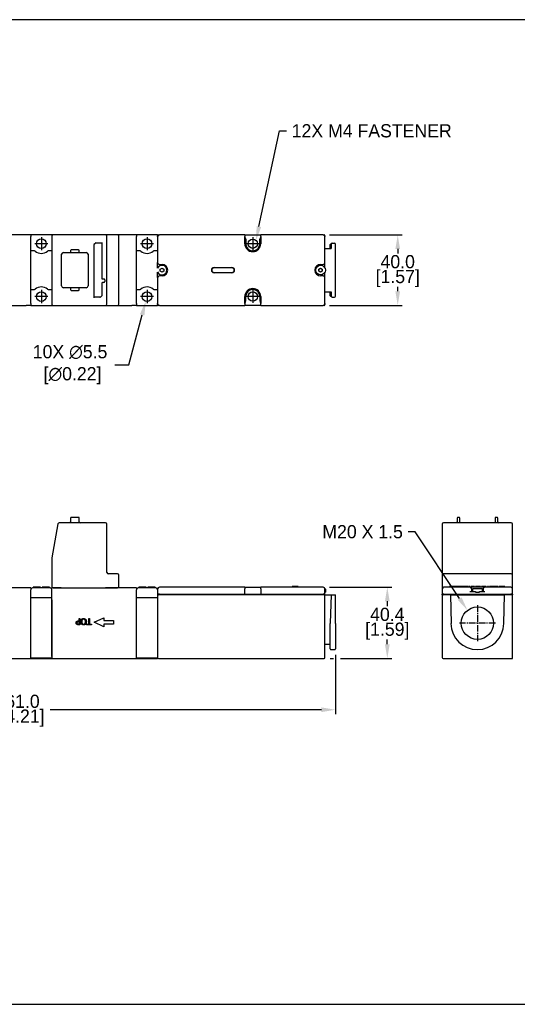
# Model space of a CAD drawing. Header units: inches. Extents: x 0 to 864, y 0 to 559.
# Tile 3 of 5: x 291 to 573, y 0 to 559. Entities that reach past the tile are written whole.
import ezdxf
from ezdxf import colors
from ezdxf.entities.mleader import LeaderData, LeaderLine
from ezdxf.math import Vec2, Vec3

# ---------------------------------------------------------------- set-up
doc = ezdxf.new("R2010")
doc.units = ezdxf.units.IN
doc.header["$LTSCALE"] = 10
doc.header["$MEASUREMENT"] = 0
doc.linetypes.add('CENTER2', pattern=[1.125, 0.75, -0.125, 0.125, -0.125])
for name, color, linetype in [('CENTERLINE', 40, 'CENTER2'), ('DIMENSIONS', 140, 'Continuous'), ('TEXT', 140, 'Continuous')]:
    doc.layers.add(name, color=color, linetype=linetype)
doc.dimstyles.get("Standard").update_dxf_attribs({"dimtxt": 7.5, "dimasz": 8, "dimexe": 2.5, "dimexo": 3.5, "dimgap": 1, "dimtad": 0, "dimtih": 1, "dimtoh": 1, "dimdec": 1, "dimzin": 0, "dimdsep": 46, "dimtxsty": 'Standard', "dimcen": 0, "dimadec": 0, "dimazin": 0, "dimtfac": 1, "dimtdec": 1, "dimtofl": 0, "dimtmove": 0, "dimatfit": 3, "dimfxl": 0, "dimtolj": 1, "dimtzin": 0, "dimarcsym": 0})

# ---------------------------------------------------------------- blocks, each defined once
blk = doc.blocks.new('*D30')
at = {"layer": 'DEFPOINTS', "color": 0}
for p in [(462.9, 236.71), (463.4, 196.31), (499.29, 196.31)]:
    blk.add_point(p, dxfattribs=at)
at = {"layer": 'DIMENSIONS', "color": 0, "lineweight": -2}
for p, q in [((466.4, 236.71), (501.79, 236.71)), ((499.29, 228.71), (499.29, 226.01)), ((499.29, 204.31), (499.29, 207.01)), ((466.9, 196.31), (468.72, 196.31)), ((472.68, 196.31), (501.79, 196.31))]:
    blk.add_line(p, q, dxfattribs=at)
at = {"layer": 'DIMENSIONS', "color": 0}
for points in [[(497.96, 228.71), (500.62, 228.71), (499.29, 236.71)], [(497.96, 204.31), (500.62, 204.31), (499.29, 196.31)]]:
    blk.add_solid(points, dxfattribs=at)
at = {"layer": 'DIMENSIONS', "color": 0, "char_height": 7.5, "attachment_point": 5}
for s, insert in [('\\A1;40.4', (499.29, 221.26)), ('\\A1;[1.59]', (499.29, 211.76))]:
    blk.add_mtext(s, dxfattribs=dict(at, insert=insert))
blk = doc.blocks.new('*D31')
at = {"layer": 'DEFPOINTS', "color": 0}
for p in [(469.9, 201.81), (108.9, 197.11), (469.9, 167.17)]:
    blk.add_point(p, dxfattribs=at)
at = {"layer": 'DIMENSIONS', "color": 0, "lineweight": -2}
for p, q in [((469.9, 198.31), (469.9, 164.67)), ((108.9, 193.61), (108.9, 164.67)), ((116.9, 167.17), (270.9, 167.17)), ((461.9, 167.17), (307.9, 167.17))]:
    blk.add_line(p, q, dxfattribs=at)
at = {"layer": 'DIMENSIONS', "color": 0}
for points in [[(116.9, 168.51), (116.9, 165.84), (108.9, 167.17)], [(461.9, 168.51), (461.9, 165.84), (469.9, 167.17)]]:
    blk.add_solid(points, dxfattribs=at)
at = {"layer": 'DIMENSIONS', "color": 0, "char_height": 7.5, "attachment_point": 5}
for s, insert in [('\\A1;361.0', (289.4, 171.92)), ('\\A1;[14.21]', (289.4, 162.42))]:
    blk.add_mtext(s, dxfattribs=dict(at, insert=insert))
blk = doc.blocks.new('*D35')
at = {"layer": 'DEFPOINTS', "color": 0}
for p in [(462.9, 436.67), (462.9, 396.67), (505.2, 396.67)]:
    blk.add_point(p, dxfattribs=at)
at = {"layer": 'DIMENSIONS', "color": 0, "lineweight": -2}
for p, q in [((466.4, 436.67), (507.7, 436.67)), ((505.2, 428.67), (505.2, 426.17)), ((505.2, 404.67), (505.2, 407.17)), ((466.4, 396.67), (507.7, 396.67))]:
    blk.add_line(p, q, dxfattribs=at)
at = {"layer": 'DIMENSIONS', "color": 0}
for points in [[(503.87, 428.67), (506.54, 428.67), (505.2, 436.67)], [(503.87, 404.67), (506.54, 404.67), (505.2, 396.67)]]:
    blk.add_solid(points, dxfattribs=at)
at = {"layer": 'DIMENSIONS', "color": 0, "char_height": 7.5, "attachment_point": 5}
for s, insert in [('\\A1;40.0', (505.2, 421.42)), ('\\A1;[1.57]', (505.2, 411.92))]:
    blk.add_mtext(s, dxfattribs=dict(at, insert=insert))
blk = doc.blocks.new('*D36')
at = {"layer": 'DEFPOINTS', "color": 0}
for p in [(363.61, 404.33), (362.19, 399.02)]:
    blk.add_point(p, dxfattribs=at)
at = {"layer": 'DIMENSIONS', "color": 0, "lineweight": -2}
for p, q in [((352.57, 362.99), (360.13, 391.29)), ((344.57, 362.99), (352.57, 362.99))]:
    blk.add_line(p, q, dxfattribs=at)
at = {"layer": 'DIMENSIONS', "color": 0}
blk.add_solid([(358.84, 391.63), (361.42, 390.94), (362.19, 399.02)], dxfattribs=at)
at = {"layer": 'DIMENSIONS', "color": 0, "insert": (319.19, 362.99), "char_height": 7.5, "attachment_point": 5}
blk.add_mtext('\\A1;10X ∅5.5\\P [∅0.22]', dxfattribs=at)

msp = doc.modelspace()

# ---------------------------------------------------------------- linework, layer by layer
for p, q in [((296.9, 436.67), (294.3, 436.67)), ((296.9, 436.67), (296.9, 435.67)), ((308.9, 436.67), (296.9, 436.67)), ((308.9, 436.67), (308.9, 435.92)), ((308.9, 435.92), (308.9, 397.42)), ((313.06, 436.67), (309.65, 436.67)), ((339.4, 436.67), (313.06, 436.67)), ((340.9, 436.67), (339.4, 436.67)), ((340.15, 397.42), (340.15, 435.92)), ((346.15, 436.67), (340.9, 436.67)), ((346.9, 397.42), (346.9, 435.92)), ((356.9, 436.67), (354.3, 436.67)), ((356.9, 436.67), (356.9, 435.67)), ((368.9, 436.67), (356.9, 436.67)), ((368.9, 436.67), (368.9, 436.17)), ((368.9, 435.67), (368.9, 436.17)), ((369.4, 436.67), (369.9, 436.67)), ((418.4, 436.67), (369.9, 436.67)), ((418.4, 436.67), (418.4, 435.67)), ((418.4, 436.67), (427.4, 436.67)), ((427.4, 435.67), (427.4, 436.67)), ((462.9, 436.67), (427.4, 436.67)), ((462.9, 436.67), (463.4, 436.67)), ((463.9, 436.17), (463.9, 435.67)), ((296.9, 397.67), (296.9, 435.67)), ((332.85, 401.04), (332.85, 431.27)), ((333.86, 432.1), (337.15, 432.1)), ((337.15, 432.31), (337.15, 412.17)), ((356.9, 397.67), (356.9, 435.67)), ((368.9, 435.67), (368.9, 420.92)), ((418.4, 431.67), (418.4, 435.67)), ((418.9, 434.17), (418.9, 431.67)), ((426.9, 431.67), (426.9, 434.17)), ((427.4, 435.67), (427.4, 431.67)), ((463.9, 420.92), (463.9, 435.67)), ((466.9, 431.17), (466.9, 431.17)), ((466.9, 428.95), (466.9, 431.17)), ((467.18, 431.62), (467.74, 431.9)), ((467.46, 431.45), (467.46, 428.95)), ((467.96, 431.95), (469.4, 431.95)), ((469.9, 401.89), (469.9, 431.45)), ((298.75, 427.67), (296.9, 427.67)), ((308.9, 427.67), (307.06, 427.67)), ((314.43, 407.67), (314.43, 425.67)), ((315.43, 426.67), (318.98, 426.67)), ((319.43, 427.72), (319.43, 427.12)), ((323.98, 428.17), (319.88, 428.17)), ((319.88, 426.67), (323.98, 426.67)), ((324.43, 427.12), (324.43, 427.72)), ((324.88, 426.67), (328.43, 426.67)), ((329.43, 425.67), (329.43, 407.67)), ((358.75, 427.67), (356.9, 427.67)), ((368.9, 427.67), (367.06, 427.67)), ((463.9, 428.95), (467.46, 428.95)), ((368.9, 417.82), (368.9, 420.92)), ((369.9, 419.92), (371.4, 419.92)), ((461.4, 419.92), (462.9, 419.92)), ((463.9, 417.82), (463.9, 420.92)), ((368.9, 412.42), (368.9, 415.53)), ((370.4, 417.25), (371.4, 417.83)), ((370.4, 416.1), (370.4, 417.25)), ((371.4, 415.52), (370.4, 416.1)), ((371.4, 417.83), (372.4, 417.25)), ((372.4, 416.1), (371.4, 415.52)), ((372.4, 417.25), (372.4, 416.1)), ((400.92, 418.17), (411.08, 418.17)), ((411.08, 417.97), (400.92, 417.97)), ((400.92, 415.37), (411.08, 415.37)), ((411.08, 415.17), (400.92, 415.17)), ((460.4, 417.25), (461.4, 417.83)), ((460.4, 416.1), (460.4, 417.25)), ((461.4, 415.52), (460.4, 416.1)), ((461.4, 417.83), (462.4, 417.25)), ((462.4, 416.1), (461.4, 415.52)), ((462.4, 417.25), (462.4, 416.1)), ((463.9, 412.42), (463.9, 415.53)), ((337.15, 409.17), (337.15, 402.07)), ((337.65, 411.67), (338.4, 411.67)), ((338.4, 409.67), (337.65, 409.67)), ((338.9, 411.17), (338.9, 410.16)), ((368.9, 412.42), (368.9, 397.67)), ((371.4, 413.42), (369.9, 413.42)), ((462.9, 413.42), (461.4, 413.42)), ((463.9, 397.67), (463.9, 412.42)), ((296.9, 405.67), (298.75, 405.67)), ((307.06, 405.67), (308.9, 405.67)), ((318.98, 406.67), (315.43, 406.67)), ((319.43, 406.22), (319.43, 405.62)), ((323.98, 406.67), (319.88, 406.67)), ((319.88, 405.17), (323.98, 405.17)), ((324.43, 405.62), (324.43, 406.22)), ((328.43, 406.67), (324.88, 406.67)), ((356.9, 405.67), (358.75, 405.67)), ((367.06, 405.67), (368.9, 405.67)), ((463.9, 404.39), (467.46, 404.39)), ((466.9, 402.17), (466.9, 404.39)), ((467.46, 404.39), (467.46, 401.89)), ((296.9, 397.67), (296.9, 396.67)), ((308.9, 397.42), (308.9, 396.67)), ((336.14, 401.25), (332.85, 401.25)), ((356.9, 397.67), (356.9, 396.67)), ((368.9, 397.17), (368.9, 397.67)), ((368.9, 397.17), (368.9, 396.67)), ((418.4, 397.67), (418.4, 401.67)), ((418.4, 397.67), (418.4, 396.67)), ((418.9, 399.17), (418.9, 401.67)), ((426.9, 401.67), (426.9, 399.17)), ((427.4, 401.67), (427.4, 397.67)), ((427.4, 396.67), (427.4, 397.67)), ((463.9, 397.67), (463.9, 397.17)), ((466.9, 402.17), (466.9, 402.17)), ((467.74, 401.44), (467.18, 401.72)), ((467.96, 401.39), (469.4, 401.39)), ((296.9, 396.67), (294.3, 396.67)), ((296.9, 396.67), (308.9, 396.67)), ((309.65, 396.67), (313.06, 396.67)), ((313.06, 396.67), (339.4, 396.67)), ((339.4, 396.67), (340.9, 396.67)), ((340.9, 396.67), (346.15, 396.67)), ((356.9, 396.67), (354.3, 396.67)), ((356.9, 396.67), (368.9, 396.67)), ((369.9, 396.67), (369.4, 396.67)), ((369.9, 396.67), (418.4, 396.67)), ((427.4, 396.67), (418.4, 396.67)), ((427.4, 396.67), (462.9, 396.67)), ((463.4, 396.67), (462.9, 396.67)), ((319.43, 275.87), (319.43, 273.77)), ((323.98, 276.32), (319.88, 276.32)), ((324.43, 273.77), (324.43, 275.87)), ((538.94, 275.87), (538.94, 273.77)), ((539.99, 276.32), (539.39, 276.32)), ((540.44, 273.77), (540.44, 275.87)), ((560.44, 275.87), (560.44, 273.77)), ((561.49, 276.32), (560.89, 276.32)), ((561.94, 273.77), (561.94, 275.87)), ((312.32, 272.7), (308.91, 253.39)), ((339.4, 273.32), (313.06, 273.32)), ((340.15, 245.07), (340.15, 272.57)), ((530.44, 272.57), (530.44, 245.07)), ((543.93, 273.32), (531.19, 273.32)), ((544.94, 273.32), (543.93, 273.32)), ((569.69, 273.32), (544.94, 273.32)), ((570.44, 245.07), (570.44, 272.57)), ((308.9, 253.26), (308.9, 236.32)), ((346.15, 244.32), (340.9, 244.32)), ((346.9, 236.32), (346.9, 243.57)), ((530.44, 245.07), (530.44, 243.57)), ((530.44, 243.57), (530.44, 236.32)), ((569.69, 244.32), (531.19, 244.32)), ((570.44, 243.57), (570.44, 245.07)), ((570.44, 236.32), (570.44, 243.57)), ((296.9, 236.31), (294.3, 236.31)), ((296.9, 236.31), (296.9, 235.31)), ((296.9, 197.31), (296.9, 235.31)), ((298.75, 236.31), (297.9, 236.31)), ((298.27, 236.31), (298.27, 236.81)), ((298.33, 236.31), (298.33, 236.81)), ((307.06, 236.31), (298.75, 236.31)), ((301.99, 236.31), (301.99, 236.81)), ((302.33, 236.31), (302.33, 236.81)), ((302.4, 236.31), (302.4, 236.81)), ((303.4, 236.31), (303.4, 236.81)), ((303.47, 236.31), (303.47, 236.81)), ((307.47, 236.81), (303.47, 236.81)), ((307.9, 236.31), (307.06, 236.31)), ((307.47, 236.31), (307.47, 236.81)), ((307.54, 236.31), (307.54, 236.81)), ((309.65, 236.32), (308.9, 236.32)), ((308.9, 197.31), (308.9, 236.31)), ((309.65, 236.32), (314.06, 236.32)), ((310.4, 236.31), (310.4, 236.32)), ((313.06, 236.31), (313.06, 236.32)), ((314.06, 236.31), (314.03, 236.31)), ((314.06, 236.31), (339.4, 236.31)), ((339.4, 236.32), (346.15, 236.32)), ((339.52, 236.31), (339.4, 236.31)), ((340.15, 236.31), (340.15, 236.32)), ((346.9, 236.32), (346.15, 236.32)), ((356.9, 236.31), (354.3, 236.31)), ((356.9, 236.31), (356.9, 235.31)), ((356.9, 197.31), (356.9, 235.31)), ((358.75, 236.31), (357.9, 236.31)), ((358.27, 236.31), (358.27, 236.81)), ((358.33, 236.31), (358.33, 236.81)), ((367.06, 236.31), (358.75, 236.31)), ((361.99, 236.31), (361.99, 236.81)), ((362.33, 236.31), (362.33, 236.81)), ((362.4, 236.31), (362.4, 236.81)), ((363.4, 236.31), (363.4, 236.81)), ((363.47, 236.31), (363.47, 236.81)), ((367.47, 236.81), (363.47, 236.81)), ((367.9, 236.31), (367.06, 236.31)), ((367.47, 236.31), (367.47, 236.81)), ((367.54, 236.31), (367.54, 236.81)), ((368.9, 235.71), (368.9, 232.71)), ((418.4, 236.71), (369.9, 236.71)), ((418.4, 236.71), (427.4, 236.71)), ((418.4, 236.71), (418.4, 235.71)), ((418.4, 232.71), (418.4, 235.71)), ((462.9, 236.71), (427.4, 236.71)), ((427.4, 235.71), (427.4, 236.71)), ((427.4, 235.71), (427.4, 232.71)), ((446.13, 237.21), (445.23, 237.21)), ((445.23, 236.71), (445.23, 237.21)), ((446.13, 236.71), (446.13, 237.21)), ((446.19, 236.71), (446.19, 237.21)), ((448.73, 237.21), (446.19, 237.21)), ((448.73, 236.71), (448.73, 237.21)), ((448.78, 236.71), (448.78, 237.21)), ((463.9, 232.71), (463.9, 235.71)), ((464.15, 235.61), (464.15, 233.91)), ((530.44, 236.31), (530.44, 236.32)), ((530.65, 236.32), (530.44, 236.32)), ((530.45, 236.31), (530.44, 236.31)), ((530.44, 235.71), (530.44, 232.71)), ((546.19, 236.71), (531.44, 236.71)), ((534.56, 236.71), (534.56, 237.21)), ((535.33, 237.21), (534.56, 237.21)), ((535.78, 237.21), (535.33, 237.21)), ((535.33, 236.71), (535.33, 237.21)), ((536.3, 237.21), (535.78, 237.21)), ((535.78, 236.71), (535.78, 237.21)), ((536.4, 237.21), (536.3, 237.21)), ((536.3, 236.71), (536.3, 237.21)), ((536.8, 237.21), (536.4, 237.21)), ((536.4, 236.71), (536.4, 237.21)), ((537.24, 237.21), (536.8, 237.21)), ((536.8, 236.71), (536.8, 237.21)), ((538.04, 237.21), (537.24, 237.21)), ((537.24, 236.71), (537.24, 237.21)), ((538.04, 236.71), (538.04, 237.21)), ((538.09, 236.71), (538.09, 237.21)), ((538.87, 237.21), (538.09, 237.21)), ((539.31, 237.21), (538.87, 237.21)), ((538.87, 236.71), (538.87, 237.21)), ((539.83, 237.21), (539.31, 237.21)), ((539.31, 236.71), (539.31, 237.21)), ((539.93, 237.21), (539.83, 237.21)), ((539.83, 236.71), (539.83, 237.21)), ((540.33, 237.21), (539.93, 237.21)), ((539.93, 236.71), (539.93, 237.21)), ((540.78, 237.21), (540.33, 237.21)), ((540.33, 236.71), (540.33, 237.21)), ((541.57, 237.21), (540.78, 237.21)), ((540.78, 236.71), (540.78, 237.21)), ((541.57, 236.71), (541.57, 237.21)), ((541.63, 236.71), (541.63, 237.21)), ((542.4, 237.21), (541.63, 237.21)), ((542.85, 237.21), (542.4, 237.21)), ((542.4, 236.71), (542.4, 237.21)), ((543.36, 237.21), (542.85, 237.21)), ((542.85, 236.71), (542.85, 237.21)), ((543.46, 237.21), (543.36, 237.21)), ((543.36, 236.71), (543.36, 237.21)), ((543.86, 237.21), (543.46, 237.21)), ((543.46, 236.71), (543.46, 237.21)), ((544.31, 237.21), (543.86, 237.21)), ((543.86, 236.71), (543.86, 237.21)), ((545.1, 237.21), (544.31, 237.21)), ((544.31, 236.71), (544.31, 237.21)), ((545.1, 236.71), (545.1, 237.21)), ((546.08, 237.21), (545.59, 237.21)), ((545.59, 236.71), (545.59, 237.21)), ((546.08, 236.71), (546.08, 237.21)), ((554.69, 236.71), (546.19, 236.71)), ((546.58, 236.71), (546.58, 236.81)), ((546.67, 236.71), (546.67, 237.21)), ((547.19, 234.31), (547.19, 235.71)), ((547.69, 235.61), (547.69, 234.31)), ((547.99, 235.91), (552.89, 235.91)), ((548.87, 237.21), (548.47, 237.21)), ((548.47, 236.71), (548.47, 237.21)), ((548.87, 236.71), (548.87, 237.21)), ((549.38, 236.71), (549.38, 237.21)), ((551.76, 236.71), (551.76, 237.21)), ((552.25, 236.81), (551.76, 236.81)), ((552.68, 237.21), (552.25, 237.21)), ((552.25, 236.71), (552.25, 237.21)), ((552.68, 236.71), (552.68, 237.21)), ((553.19, 236.81), (552.68, 236.81)), ((553.19, 236.71), (553.19, 237.21)), ((553.19, 235.61), (553.19, 234.31)), ((553.69, 235.71), (553.69, 234.31)), ((569.44, 236.71), (554.69, 236.71)), ((555.39, 237.21), (554.99, 237.21)), ((554.99, 236.71), (554.99, 237.21)), ((555.39, 236.71), (555.39, 237.21)), ((556.19, 236.81), (555.39, 236.81)), ((556.67, 237.21), (556.19, 237.21)), ((556.19, 236.71), (556.19, 237.21)), ((556.67, 236.71), (556.67, 237.21)), ((557.29, 236.71), (557.29, 237.21)), ((559.5, 236.71), (559.5, 237.21)), ((559.71, 236.71), (559.71, 237.21)), ((562.08, 236.71), (562.08, 237.21)), ((563.02, 237.21), (562.59, 237.21)), ((562.59, 236.71), (562.59, 237.21)), ((563.02, 236.71), (563.02, 237.21)), ((564.53, 237.21), (564.1, 237.21)), ((564.1, 236.71), (564.1, 237.21)), ((564.53, 236.71), (564.53, 237.21)), ((566.03, 237.21), (565.6, 237.21)), ((565.6, 236.71), (565.6, 237.21)), ((566.03, 236.71), (566.03, 237.21)), ((570.44, 236.32), (570.24, 236.32)), ((570.44, 236.31), (570.44, 236.32)), ((570.44, 236.31), (570.44, 236.31)), ((570.44, 232.71), (570.44, 235.71)), ((308.9, 230.61), (296.9, 230.61)), ((296.9, 196.61), (296.9, 229.61)), ((308.9, 229.61), (308.9, 196.61)), ((368.9, 230.61), (356.9, 230.61)), ((356.9, 196.61), (356.9, 229.61)), ((369.9, 232.71), (368.9, 232.71)), ((368.9, 232.71), (368.9, 232.31)), ((368.9, 232.31), (369.4, 232.31)), ((368.9, 232.31), (368.9, 230.48)), ((368.9, 230.48), (368.9, 229.61)), ((368.9, 229.61), (368.9, 196.61)), ((369.4, 232.71), (369.4, 232.31)), ((463.4, 232.31), (369.4, 232.31)), ((369.9, 232.71), (418.4, 232.71)), ((418.4, 232.71), (418.9, 232.71)), ((418.9, 232.31), (418.9, 232.71)), ((418.9, 232.71), (426.9, 232.71)), ((426.9, 232.71), (427.4, 232.71)), ((426.9, 232.71), (426.9, 232.31)), ((427.4, 232.71), (462.9, 232.71)), ((463.9, 232.71), (462.9, 232.71)), ((463.4, 232.31), (463.4, 232.71)), ((463.4, 232.31), (463.9, 232.31)), ((463.9, 233.91), (464.15, 233.91)), ((463.9, 196.81), (463.9, 232.31)), ((463.9, 232.31), (467.46, 232.31)), ((467.46, 232.31), (466.9, 216.31)), ((467.46, 232.31), (467.96, 232.31)), ((467.96, 232.31), (469.4, 232.31)), ((469.4, 232.31), (469.9, 232.31)), ((469.9, 216.06), (469.9, 232.31)), ((531.44, 232.71), (530.44, 232.71)), ((530.44, 232.31), (530.44, 232.71)), ((530.44, 232.31), (530.94, 232.31)), ((530.44, 232.31), (530.44, 196.81)), ((530.94, 232.71), (530.94, 232.31)), ((535.16, 232.31), (530.94, 232.31)), ((531.44, 232.71), (569.44, 232.71)), ((535.16, 232.31), (535.45, 216.05)), ((535.16, 232.31), (535.66, 232.31)), ((535.66, 232.31), (565.23, 232.31)), ((546.19, 234.31), (549.3, 234.31)), ((549.3, 234.31), (549.3, 233.91)), ((549.3, 233.91), (551.59, 233.91)), ((551.59, 233.91), (551.59, 234.31)), ((551.59, 234.31), (554.69, 234.31)), ((565.23, 232.31), (565.73, 232.31)), ((565.44, 216.05), (565.73, 232.31)), ((569.94, 232.31), (565.73, 232.31)), ((570.44, 232.71), (569.44, 232.71)), ((569.94, 232.31), (569.94, 232.71)), ((569.94, 232.31), (570.44, 232.31)), ((570.44, 232.71), (570.44, 232.31)), ((570.44, 196.81), (570.44, 232.31)), ((332.9, 216.81), (338.4, 219.31)), ((338.4, 219.31), (338.4, 217.81)), ((338.4, 214.31), (332.9, 216.81)), ((338.4, 217.81), (343.9, 217.81)), ((338.4, 215.81), (338.4, 214.31)), ((343.9, 215.81), (338.4, 215.81)), ((343.9, 217.81), (343.9, 215.81)), ((466.9, 216.31), (466.9, 216.06)), ((466.9, 201.81), (466.9, 216.06)), ((469.9, 216.06), (469.9, 201.81)), ((463.9, 204.31), (466.9, 204.31)), ((467.4, 201.31), (469.4, 201.31)), ((248.9, 196.31), (296.9, 196.31)), ((296.9, 196.61), (296.9, 196.31)), ((296.9, 196.61), (296.9, 196.61)), ((296.9, 196.61), (308.9, 196.61)), ((296.9, 196.31), (308.9, 196.31)), ((308.9, 196.31), (308.9, 196.61)), ((308.9, 196.61), (308.9, 196.61)), ((308.9, 196.31), (356.9, 196.31)), ((356.9, 196.61), (356.9, 196.31)), ((356.9, 196.61), (356.9, 196.61)), ((356.9, 196.61), (368.9, 196.61)), ((356.9, 196.31), (368.9, 196.31)), ((368.9, 196.61), (368.9, 196.58)), ((368.9, 196.58), (368.9, 196.58)), ((368.9, 196.58), (368.9, 196.57)), ((368.9, 196.57), (368.9, 196.36)), ((368.9, 196.36), (368.9, 196.36)), ((368.9, 196.36), (368.9, 196.34)), ((368.9, 196.34), (368.9, 196.31)), ((369.4, 196.31), (463.4, 196.31)), ((530.44, 196.81), (530.44, 196.61)), ((530.44, 196.61), (530.49, 196.61)), ((530.94, 196.31), (569.94, 196.31)), ((570, 196.32), (570.44, 196.31)), ((570.44, 196.31), (570.44, 196.81))]:
    msp.add_line(p, q)
for centre, radius in [((302.9, 431.67), 2.75), ((362.9, 431.67), 2.75), ((422.9, 431.67), 2.65), ((461.4, 416.67), 2.75), ((302.9, 401.67), 2.75), ((362.9, 401.67), 2.75), ((422.9, 401.67), 2.65), ((550.44, 216.31), 9.19)]:
    msp.add_circle(centre, radius)
for centre, radius, start, end in [((309.65, 435.92), 0.75, 90, 180), ((339.4, 435.92), 0.75, 0, 90), ((346.15, 435.92), 0.75, 0, 90), ((369.9, 435.67), 1, 90, 180), ((369.4, 436.17), 0.5, 90, 180), ((462.9, 435.67), 1, 0, 90), ((463.4, 436.17), 0.5, 0, 90), ((333.35, 431.27), 0.5, 133.6234, 180), ((416.9, 434.17), 2, 0, 41.4096), ((422.9, 431.67), 4.5, 180, 0), ((422.9, 431.67), 4, 180, 0), ((428.9, 434.17), 2, 138.5904, 180), ((298.75, 426.67), 1, 50.2849, 90), ((302.9, 431.67), 5.5, 230.2849, 309.7151), ((307.06, 426.67), 1, 90, 129.7151), ((315.43, 425.67), 1, 90, 180), ((319.88, 427.72), 0.45, 90, 180), ((319.88, 427.12), 0.45, 180, 270), ((323.98, 427.72), 0.45, 0, 90), ((323.98, 427.12), 0.45, 270, 0), ((328.43, 425.67), 1, 0, 90), ((358.75, 426.67), 1, 50.2849, 90), ((362.9, 431.67), 5.5, 230.2849, 309.7151), ((367.06, 426.67), 1, 90, 129.7151), ((371.4, 416.67), 2.75, 202.2046, 157.7954), ((369.9, 420.92), 1, 180, 270), ((371.4, 416.67), 3.25, 270, 90), ((461.4, 416.67), 3.25, 90, 270), ((462.9, 420.92), 1, 270, 0), ((400.92, 416.67), 1.5, 90, 270), ((400.92, 416.67), 1.3, 90, 270), ((411.08, 416.67), 1.5, 270, 90), ((411.08, 416.67), 1.3, 270, 90), ((337.65, 412.17), 0.5, 180, 270), ((337.65, 409.17), 0.5, 90, 180), ((338.4, 410.17), 0.5, 270, 0), ((338.4, 411.17), 0.5, 0, 78.8502), ((369.9, 412.42), 1, 90, 180), ((462.9, 412.42), 1, 0, 90), ((298.75, 406.67), 1, 270, 309.7151), ((302.9, 401.67), 5.5, 50.2849, 129.7151), ((307.06, 406.67), 1, 230.2849, 270), ((315.43, 407.67), 1, 180, 270), ((319.88, 406.22), 0.45, 90, 180), ((319.88, 405.62), 0.45, 180, 270), ((323.98, 406.22), 0.45, 0, 90), ((323.98, 405.62), 0.45, 270, 0), ((328.43, 407.67), 1, 270, 0), ((358.75, 406.67), 1, 270, 309.7151), ((362.9, 401.67), 5.5, 50.2849, 129.7151), ((367.06, 406.67), 1, 230.2849, 270), ((422.9, 401.67), 4.5, 0, 180), ((422.9, 401.67), 4, 0, 180), ((309.65, 397.42), 0.75, 180, 270), ((336.65, 402.07), 0.5, 313.6234, 0), ((339.4, 397.42), 0.75, 270, 0), ((346.15, 397.42), 0.75, 270, 0), ((369.9, 397.67), 1, 180, 270), ((369.4, 397.17), 0.5, 180, 270), ((416.9, 399.17), 2, 318.5904, 0), ((428.9, 399.17), 2, 180, 221.4096), ((462.9, 397.67), 1, 270, 0), ((463.4, 397.17), 0.5, 270, 0), ((319.88, 275.87), 0.45, 90, 180), ((323.98, 275.87), 0.45, 0, 90), ((539.39, 275.87), 0.45, 90, 180), ((539.99, 275.87), 0.45, 0, 90), ((560.89, 275.87), 0.45, 90, 180), ((561.49, 275.87), 0.45, 0, 90), ((313.06, 272.57), 0.75, 90, 170), ((318.98, 273.77), 0.45, 270, 0), ((324.88, 273.77), 0.45, 180, 270), ((339.4, 272.57), 0.75, 0, 90), ((531.19, 272.57), 0.75, 90, 180), ((538.49, 273.77), 0.45, 270, 0), ((562.39, 273.77), 0.45, 180, 270), ((569.69, 272.57), 0.75, 0, 90), ((309.65, 253.26), 0.75, 170, 180), ((340.9, 245.07), 0.75, 180, 270), ((346.15, 243.57), 0.75, 0, 90), ((531.19, 243.57), 0.75, 90, 180), ((569.69, 243.57), 0.75, 0, 90), ((297.9, 235.31), 1, 90, 180), ((307.9, 235.31), 1, 0, 90), ((357.9, 235.31), 1, 90, 180), ((367.9, 235.31), 1, 0, 90), ((368.95, 235.61), 0.3, 95.7591, 131.4866), ((369.9, 235.71), 1, 90, 180), ((462.9, 235.71), 1, 0, 90), ((463.85, 235.61), 0.3, 0, 84.2409), ((531.44, 235.71), 1, 90, 180), ((546.19, 235.71), 1, 0, 90), ((547.99, 235.61), 0.3, 90, 180), ((552.89, 235.61), 0.3, 0, 90), ((554.69, 235.71), 1, 90, 180), ((569.44, 235.71), 1, 0, 90), ((550.44, 216.31), 15, 181, 359), ((467.4, 201.81), 0.5, 180, 270), ((469.4, 201.81), 0.5, 270, 0), ((369.4, 196.81), 0.5, 180, 270), ((463.4, 196.81), 0.5, 270, 0), ((530.94, 196.81), 0.5, 180, 270), ((569.94, 196.81), 0.5, 270, 0)]:
    msp.add_arc(centre, radius, start, end)
for centre, major_axis, ratio, start_param, end_param in [((334.01, 431.52), (-0.456, 0.456), 0.774597, 5.624127, 6.249991), ((467.4, 431.17), (0.425, -0.263), 0.999659, 2.58811, 3.695076), ((467.96, 431.45), (-0.448, -0.224), 0.999239, 4.248559, 5.819964), ((469.4, 431.45), (0, 0.5), 0.999848, 4.712389, 6.283185), ((336, 401.83), (0.456, -0.456), 0.774597, 5.624127, 6.249991), ((467.4, 402.17), (0.425, 0.263), 0.999659, 2.58811, 3.695076), ((467.96, 401.89), (-0.448, 0.224), 0.999239, 0.463221, 2.034627), ((469.4, 401.89), (0, -0.5), 0.999848, 0, 1.570796)]:
    msp.add_ellipse(centre, major_axis=major_axis, ratio=ratio, start_param=start_param, end_param=end_param)
for points, degree, knots in [([(294.3, 436.67), (293.4, 436.67), (292.51, 436.67), (290.59, 436.67), (289.57, 436.67), (288.05, 436.67), (287.54, 436.67), (286.74, 436.67), (286.45, 436.67), (286.15, 436.67)], 3, [-4.24, -4.24, -4.24, -4.24, -3.9704375, -3.9704375, -3.6654062, -3.6654062, -3.5128906, -3.5128906, -3.425, -3.425, -3.425, -3.425]), ([(354.3, 436.67), (353.4, 436.67), (352.51, 436.67), (350.59, 436.67), (349.57, 436.67), (348.05, 436.67), (347.54, 436.67), (346.74, 436.67), (346.45, 436.67), (346.15, 436.67)], 3, [-4.24, -4.24, -4.24, -4.24, -3.9704375, -3.9704375, -3.6654062, -3.6654062, -3.5128906, -3.5128906, -3.425, -3.425, -3.425, -3.425]), ([(333.01, 431.63), (333.02, 431.64), (333.03, 431.65), (333.06, 431.68), (333.08, 431.69), (333.11, 431.71), (333.12, 431.72), (333.14, 431.72)], 3, [-0.10228572, -0.10228572, -0.10228572, -0.10228572, -0.08950001, -0.08950001, -0.06904286, -0.06904286, -0.0566403, -0.0566403, -0.0566403, -0.0566403]), ([(333.14, 431.72), (333.22, 431.76), (333.31, 431.81), (333.46, 431.9), (333.52, 431.94), (333.56, 431.99)], 3, [-0.04141777, -0.04141777, -0.04141777, -0.04141777, -0.01941533, -0.01941533, 0, 0, 0, 0]), ([(318.98, 426.67), (319.03, 426.67), (319.09, 426.67), (319.2, 426.67), (319.26, 426.67), (319.37, 426.67), (319.42, 426.67), (319.53, 426.67), (319.58, 426.67), (319.67, 426.67), (319.71, 426.67), (319.77, 426.67), (319.8, 426.67), (319.84, 426.67), (319.86, 426.67), (319.88, 426.67), (319.88, 426.67), (319.88, 426.67)], 3, [-1, -1, -1, -1, -0.875, -0.875, -0.75, -0.75, -0.625, -0.625, -0.5, -0.5, -0.375, -0.375, -0.25, -0.25, -0.125, -0.125, 0, 0, 0, 0]), ([(323.98, 426.67), (323.98, 426.67), (323.98, 426.67), (324, 426.67), (324.02, 426.67), (324.06, 426.67), (324.09, 426.67), (324.15, 426.67), (324.19, 426.67), (324.28, 426.67), (324.33, 426.67), (324.43, 426.67), (324.49, 426.67), (324.6, 426.67), (324.66, 426.67), (324.77, 426.67), (324.83, 426.67), (324.88, 426.67)], 3, [-1, -1, -1, -1, -0.875, -0.875, -0.75, -0.75, -0.625, -0.625, -0.5, -0.5, -0.375, -0.375, -0.25, -0.25, -0.125, -0.125, 0, 0, 0, 0]), ([(338.4, 411.67), (338.42, 411.67), (338.44, 411.67), (338.47, 411.67), (338.48, 411.67), (338.5, 411.66)], 3, [-0.15940927, -0.15940927, -0.15940927, -0.15940927, -0.13948311, -0.13948311, -0.12088523, -0.12088523, -0.12088523, -0.12088523]), ([(319.88, 406.67), (319.88, 406.67), (319.88, 406.67), (319.86, 406.67), (319.84, 406.67), (319.8, 406.67), (319.77, 406.67), (319.71, 406.67), (319.67, 406.67), (319.58, 406.67), (319.53, 406.67), (319.42, 406.67), (319.37, 406.67), (319.26, 406.67), (319.2, 406.67), (319.09, 406.67), (319.03, 406.67), (318.98, 406.67)], 3, [-1, -1, -1, -1, -0.875, -0.875, -0.75, -0.75, -0.625, -0.625, -0.5, -0.5, -0.375, -0.375, -0.25, -0.25, -0.125, -0.125, 0, 0, 0, 0]), ([(324.88, 406.67), (324.83, 406.67), (324.77, 406.67), (324.66, 406.67), (324.6, 406.67), (324.49, 406.67), (324.43, 406.67), (324.33, 406.67), (324.28, 406.67), (324.19, 406.67), (324.15, 406.67), (324.09, 406.67), (324.06, 406.67), (324.02, 406.67), (324, 406.67), (323.98, 406.67), (323.98, 406.67), (323.98, 406.67)], 3, [-1, -1, -1, -1, -0.875, -0.875, -0.75, -0.75, -0.625, -0.625, -0.5, -0.5, -0.375, -0.375, -0.25, -0.25, -0.125, -0.125, 0, 0, 0, 0]), ([(336.87, 401.62), (336.79, 401.58), (336.69, 401.53), (336.55, 401.44), (336.49, 401.4), (336.44, 401.36)], 3, [-0.0414178, -0.0414178, -0.0414178, -0.0414178, -0.01941525, -0.01941525, 0, 0, 0, 0]), ([(337, 401.71), (336.97, 401.68), (336.94, 401.66), (336.89, 401.63), (336.88, 401.63), (336.87, 401.62)], 3, [-0.10228569, -0.10228569, -0.10228569, -0.10228569, -0.06597427, -0.06597427, -0.05664188, -0.05664188, -0.05664188, -0.05664188]), ([(286.15, 396.67), (286.45, 396.67), (286.74, 396.67), (287.54, 396.67), (288.05, 396.67), (289.57, 396.67), (290.59, 396.67), (292.51, 396.67), (293.4, 396.67), (294.3, 396.67)], 3, [-0.975, -0.975, -0.975, -0.975, -0.8871094, -0.8871094, -0.7345938, -0.7345938, -0.4295625, -0.4295625, -0.16, -0.16, -0.16, -0.16]), ([(346.15, 396.67), (346.45, 396.67), (346.74, 396.67), (347.54, 396.67), (348.05, 396.67), (349.57, 396.67), (350.59, 396.67), (352.51, 396.67), (353.4, 396.67), (354.3, 396.67)], 3, [-0.975, -0.975, -0.975, -0.975, -0.8871094, -0.8871094, -0.7345938, -0.7345938, -0.4295625, -0.4295625, -0.16, -0.16, -0.16, -0.16]), ([(540.44, 273.32), (540.44, 273.36), (540.44, 273.4), (540.44, 273.49), (540.44, 273.55), (540.44, 273.66), (540.44, 273.72), (540.44, 273.77)], 3, [-0.3284938, -0.3284938, -0.3284938, -0.3284938, -0.25, -0.25, -0.125, -0.125, 0, 0, 0, 0]), ([(560.44, 273.77), (560.44, 273.72), (560.44, 273.66), (560.44, 273.55), (560.44, 273.49), (560.44, 273.4), (560.44, 273.36), (560.44, 273.32)], 3, [-1, -1, -1, -1, -0.875, -0.875, -0.75, -0.75, -0.6715062, -0.6715062, -0.6715062, -0.6715062]), ([(294.3, 236.31), (293.4, 236.31), (292.51, 236.31), (290.59, 236.31), (289.57, 236.31), (288.05, 236.31), (287.54, 236.31), (286.52, 236.31), (286.02, 236.31), (283.51, 236.31), (281.52, 236.31), (279.52, 236.31)], 3, [0.16, 0.16, 0.16, 0.16, 0.429563, 0.429563, 0.734594, 0.734594, 0.887109, 0.887109, 1.039625, 1.039625, 1.638385, 1.638385, 1.638385, 1.638385]), ([(354.3, 236.31), (353.4, 236.31), (352.51, 236.31), (350.59, 236.31), (349.57, 236.31), (348.05, 236.31), (347.54, 236.31), (346.52, 236.31), (346.02, 236.31), (343.51, 236.31), (341.52, 236.31), (339.52, 236.31)], 3, [0.16, 0.16, 0.16, 0.16, 0.429563, 0.429563, 0.734594, 0.734594, 0.887109, 0.887109, 1.039625, 1.039625, 1.638385, 1.638385, 1.638385, 1.638385]), ([(530.44, 236.31), (530.44, 236.31), (530.44, 236.31), (530.44, 236.31), (530.44, 236.31), (530.44, 236.31), (530.44, 236.31), (530.44, 236.31), (530.44, 236.31), (530.44, 236.31), (530.44, 236.31), (530.44, 236.3), (530.44, 236.3), (530.44, 236.3), (530.44, 236.32), (530.44, 236.28), (530.44, 236.23), (530.44, 236.04), (530.44, 235.87), (530.44, 235.71)], 3, [-4.7, -4.7, -4.7, -4.7, -4.089937, -4.089937, -3.479875, -3.479875, -2.869812, -2.869812, -2.25975, -2.25975, -1.649687, -1.649687, -1.039625, -1.039625, -0.887109, -0.887109, -0.734594, -0.734594, -0.489922, -0.489922, -0.489922, -0.489922]), ([(530.64, 236.31), (530.63, 236.31), (530.61, 236.31), (530.53, 236.31), (530.47, 236.31), (530.44, 236.31), (530.45, 236.31), (530.45, 236.31), (530.45, 236.31), (530.45, 236.31)], 3, [0.7048459, 0.7048459, 0.7048459, 0.7048459, 0.7345938, 0.7345938, 0.8871094, 0.8871094, 1.039625, 1.039625, 1.6383851, 1.6383851, 1.6383851, 1.6383851]), ([(545.59, 236.81), (545.48, 236.81), (545.24, 236.81), (545.1, 236.81)], 2, [3.5664271, 3.5664271, 3.5664271, 4, 4.4311516, 4.4311516, 4.4311516]), ([(546.58, 236.81), (546.5, 236.81), (546.37, 236.81), (546.14, 236.81), (546.08, 236.81)], 2, [0, 0, 0, 1, 2, 2.367819, 2.367819, 2.367819]), ([(557.29, 236.81), (557.11, 236.81), (556.77, 236.81), (556.67, 236.81)], 2, [3.087946, 3.087946, 3.087946, 4, 4.303822, 4.303822, 4.303822]), ([(570.44, 236.31), (570.43, 236.31), (570.43, 236.31), (570.43, 236.31), (570.44, 236.31), (570.42, 236.31), (570.37, 236.31), (570.28, 236.31), (570.26, 236.31), (570.24, 236.31)], 3, [2.7616051, 2.7616051, 2.7616051, 2.7616051, 3.360375, 3.360375, 3.5128906, 3.5128906, 3.6654062, 3.6654062, 3.7007071, 3.7007071, 3.7007071, 3.7007071]), ([(570.44, 235.71), (570.44, 235.88), (570.44, 236.05), (570.44, 236.24), (570.44, 236.29), (570.44, 236.31), (570.44, 236.3), (570.44, 236.3), (570.44, 236.3), (570.44, 236.31), (570.44, 236.31), (570.44, 236.31), (570.44, 236.31), (570.44, 236.31), (570.44, 236.31), (570.44, 236.31), (570.44, 236.31), (570.44, 236.31), (570.44, 236.31), (570.44, 236.31)], 3, [-3.91344, -3.91344, -3.91344, -3.91344, -3.665406, -3.665406, -3.512891, -3.512891, -3.360375, -3.360375, -2.750312, -2.750312, -2.14025, -2.14025, -1.530187, -1.530187, -0.920125, -0.920125, -0.310062, -0.310062, 0.3, 0.3, 0.3, 0.3])]:
    msp.add_open_spline(points, degree=degree, knots=knots)
for points, degree in [([(309.65, 436.67), (309.4, 436.67), (309.15, 436.67), (308.9, 436.67)], 3), ([(308.9, 396.67), (309.15, 396.67), (309.4, 396.67), (309.65, 396.67)], 3), ([(298.33, 236.81), (298.29, 236.81), (298.27, 236.81)], 2), ([(300.35, 236.81), (299.9, 236.81), (299.2, 236.81), (298.74, 236.81), (298.47, 236.81), (298.39, 236.81), (298.33, 236.81)], 2), ([(301.99, 236.81), (301.72, 236.81), (300.89, 236.81), (300.35, 236.81)], 2), ([(302.28, 236.81), (302.2, 236.81), (301.99, 236.81)], 2), ([(302.33, 236.81), (302.31, 236.81), (302.28, 236.81)], 2), ([(302.4, 236.81), (302.38, 236.81), (302.33, 236.81)], 2), ([(303.47, 236.81), (303.43, 236.81), (303.4, 236.81)], 2), ([(307.54, 236.81), (307.51, 236.81), (307.47, 236.81)], 2), ([(314.03, 236.31), (312.32, 236.31), (310.61, 236.31), (308.9, 236.31)], 3), ([(358.33, 236.81), (358.29, 236.81), (358.27, 236.81)], 2), ([(360.35, 236.81), (359.9, 236.81), (359.2, 236.81), (358.74, 236.81), (358.47, 236.81), (358.39, 236.81), (358.33, 236.81)], 2), ([(361.99, 236.81), (361.72, 236.81), (360.89, 236.81), (360.35, 236.81)], 2), ([(362.28, 236.81), (362.2, 236.81), (361.99, 236.81)], 2), ([(362.33, 236.81), (362.31, 236.81), (362.28, 236.81)], 2), ([(362.4, 236.81), (362.38, 236.81), (362.33, 236.81)], 2), ([(363.47, 236.81), (363.43, 236.81), (363.4, 236.81)], 2), ([(367.54, 236.81), (367.51, 236.81), (367.47, 236.81)], 2), ([(446.19, 237.21), (446.15, 237.21), (446.13, 237.21)], 2), ([(448.78, 237.21), (448.76, 237.21), (448.73, 237.21)], 2), ([(547.76, 237.21), (547.46, 237.21), (546.95, 237.21), (546.78, 237.21), (546.67, 237.21)], 2), ([(548.47, 237.21), (548.23, 237.21), (547.76, 237.21)], 2), ([(549.07, 236.81), (548.97, 236.81), (548.87, 236.81)], 2), ([(549.38, 236.81), (549.23, 236.81), (549.07, 236.81)], 2), ([(550.57, 237.21), (550.04, 237.21), (549.65, 237.21), (549.38, 237.21)], 2), ([(551.76, 237.21), (551.64, 237.21), (551.46, 237.21), (550.9, 237.21), (550.57, 237.21)], 2), ([(554.28, 237.21), (553.98, 237.21), (553.47, 237.21), (553.31, 237.21), (553.19, 237.21)], 2), ([(554.99, 237.21), (554.75, 237.21), (554.28, 237.21)], 2), ([(558.45, 237.21), (557.93, 237.21), (557.55, 237.21), (557.29, 237.21)], 2), ([(559.5, 237.21), (559.43, 237.21), (558.86, 237.21), (558.45, 237.21)], 2), ([(560.9, 237.21), (560.37, 237.21), (559.97, 237.21), (559.71, 237.21)], 2), ([(562.08, 237.21), (561.97, 237.21), (561.79, 237.21), (561.23, 237.21), (560.9, 237.21)], 2), ([(563.65, 237.21), (563.46, 237.21), (563.16, 237.21), (563.07, 237.21), (563.02, 237.21)], 2), ([(564.1, 237.21), (564.01, 237.21), (563.89, 237.21), (563.65, 237.21)], 2), ([(565.15, 237.21), (564.88, 237.21), (564.67, 237.21), (564.53, 237.21)], 2), ([(565.6, 237.21), (565.56, 237.21), (565.51, 237.21), (565.29, 237.21), (565.15, 237.21)], 2)]:
    msp.add_open_spline(points, degree=degree)
at = {"layer": 'CENTERLINE'}
for p, q in [((306.65, 431.67), (299.15, 431.67)), ((302.9, 435.42), (302.9, 427.92)), ((366.65, 431.67), (359.15, 431.67)), ((362.9, 435.42), (362.9, 427.92)), ((426.55, 431.67), (419.25, 431.67)), ((422.9, 435.32), (422.9, 428.02)), ((302.9, 405.42), (302.9, 397.92)), ((362.9, 405.42), (362.9, 397.92)), ((422.9, 405.32), (422.9, 398.02)), ((306.65, 401.67), (299.15, 401.67)), ((366.65, 401.67), (359.15, 401.67)), ((426.55, 401.67), (419.25, 401.67))]:
    msp.add_line(p, q, dxfattribs=at)
at = {"layer": 'CENTERLINE', "ltscale": 0.5}
for p, q in [((550.44, 226.5), (550.44, 206.13)), ((560.63, 216.31), (540.26, 216.31))]:
    msp.add_line(p, q, dxfattribs=at)
at = {"layer": 'DEFPOINTS'}
msp.add_lwpolyline([(0, 0), (863.6, 0), (863.6, 558.8), (0, 558.8)], close=True, dxfattribs=at)
at = {"layer": 'TEXT'}
for p, q in [((324.37, 218.89), (324.83, 218.89)), ((324.37, 217.58), (324.37, 218.89)), ((324.83, 218.89), (324.83, 215.39)), ((329.77, 218.89), (330.23, 218.89)), ((329.77, 215.8), (329.77, 218.89)), ((330.23, 218.89), (330.23, 215.8)), ((324.83, 215.39), (323.95, 215.39)), ((323.97, 217.58), (324.37, 217.58)), ((323.98, 215.79), (324.37, 215.79)), ((324.37, 217.19), (324.05, 217.19)), ((324.37, 215.79), (324.37, 217.19)), ((328.59, 215.8), (329.77, 215.8)), ((328.59, 215.39), (328.59, 215.8)), ((331.41, 215.39), (328.59, 215.39)), ((330.23, 215.8), (331.41, 215.8)), ((331.41, 215.8), (331.41, 215.39))]:
    msp.add_line(p, q, dxfattribs=at)
for points in [[(325.34, 217.14), (325.34, 217.56), (325.56, 218.25), (325.76, 218.49)], [(325.76, 218.49), (325.98, 218.73), (326.55, 218.96), (326.89, 218.96)], [(326.89, 218.56), (326.4, 218.56), (325.83, 217.83), (325.83, 217.14)], [(326.89, 218.96), (327.25, 218.96), (327.81, 218.72), (328.02, 218.49)], [(327.95, 217.14), (327.95, 217.83), (327.37, 218.56), (326.89, 218.56)], [(328.02, 218.49), (328.22, 218.25), (328.44, 217.57), (328.44, 217.14)], [(322.62, 216.44), (322.62, 216.67), (322.78, 217.08), (322.93, 217.22)], [(323.04, 215.61), (322.84, 215.74), (322.62, 216.15), (322.62, 216.44)], [(322.93, 217.22), (323.11, 217.4), (323.6, 217.58), (323.97, 217.58)], [(323.95, 215.39), (323.64, 215.39), (323.2, 215.49), (323.04, 215.61)], [(323.3, 216.98), (323.2, 216.87), (323.1, 216.62), (323.1, 216.46)], [(323.1, 216.46), (323.1, 216.28), (323.23, 216.01), (323.36, 215.92)], [(324.05, 217.19), (323.77, 217.19), (323.42, 217.1), (323.3, 216.98)], [(323.36, 215.92), (323.47, 215.85), (323.76, 215.79), (323.98, 215.79)], [(325.76, 215.79), (325.56, 216.02), (325.34, 216.7), (325.34, 217.14)], [(326.89, 215.31), (326.53, 215.31), (325.96, 215.56), (325.76, 215.79)], [(325.83, 217.14), (325.83, 216.79), (325.98, 216.26), (326.11, 216.08)], [(326.11, 216.08), (326.25, 215.9), (326.64, 215.72), (326.89, 215.72)], [(326.89, 215.72), (327.14, 215.72), (327.52, 215.89), (327.66, 216.08)], [(328.02, 215.79), (327.81, 215.56), (327.24, 215.31), (326.89, 215.31)], [(327.66, 216.08), (327.8, 216.26), (327.95, 216.8), (327.95, 217.14)], [(328.44, 217.14), (328.44, 216.7), (328.22, 216.03), (328.02, 215.79)]]:
    msp.add_open_spline(points, degree=2, dxfattribs=at)

# ---------------------------------------------------------------- dimensions: what is measured, and where the dimension line sits
at = {"layer": 'DIMENSIONS'}
for base, p1, p2, picture, middle in [((505.2, 396.67), (462.9, 436.67), (462.9, 396.67), '*D35', (505.2, 416.67)), ((499.29, 196.31), (462.9, 236.71), (463.4, 196.31), '*D30', (499.29, 216.51))]:
    dim = msp.add_linear_dim(base=base, p1=p1, p2=p2, angle=90, dimstyle='Standard', override={"dimpost": '\\X'}, dxfattribs=at)
    dim.commit()
    dim.dimension.update_dxf_attribs({"geometry": picture, "text_midpoint": middle})
dim = msp.add_diameter_dim_2p(p1=(363.61, 404.33), p2=(362.19, 399.02), text='10X <>', dimstyle='Standard', override={"dimpost": '\\X'}, dxfattribs=at)
dim.commit()
dim.dimension.update_dxf_attribs({"geometry": '*D36', "text_midpoint": (319.19, 362.99), "dimtype": 163})
dim = msp.add_linear_dim(base=(469.9, 167.17), p1=(108.9, 197.11), p2=(469.9, 201.81), dimstyle='Standard', override={"dimpost": '\\X'}, dxfattribs=at)
dim.commit()
dim.dimension.update_dxf_attribs({"geometry": '*D31', "text_midpoint": (289.4, 167.17)})

# ---------------------------------------------------------------- leaders
ml = msp.add_multileader_mtext('Standard', dxfattribs=at)
ml.set_content('12X M4 FASTENER', color=256)
ml.set_leader_properties()
ml.build(insert=Vec2(0, 0))
ml.multileader.update_dxf_attribs({"text_left_attachment_type": 2, "dogleg_length": 4, "arrow_head_size": 8})
ctx = ml.context
ctx.base_point, ctx.char_height, ctx.arrow_head_size, ctx.landing_gap_size, ctx.plane_origin = Vec3(442.03, 495.75), 7.5, 8, 3, Vec3(395.81, 275.24)
ctx.left_attachment = 2
notes = []
notes.append((ctx, [(0, (1, 1, 0), (438.03, 495.75), (1, 0), 4, [(0, [(424.75, 433.58)], 0, [])])]))
ctx.mtext.insert, ctx.mtext.flow_direction = Vec3(445.03, 499.5), 5
ml = msp.add_multileader_mtext('Standard', dxfattribs=at)
ml.set_content('M20 X 1.5', color=256)
ml.set_leader_properties()
ml.build(insert=Vec2(0, 0))
ml.multileader.update_dxf_attribs({"text_left_attachment_type": 2, "dogleg_length": 4, "arrow_head_size": 8})
ctx = ml.context
ctx.base_point, ctx.char_height, ctx.arrow_head_size, ctx.landing_gap_size, ctx.plane_origin = Vec3(448.88, 268.22), 7.5, 8, 3, Vec3(455.32, 273.71)
ctx.left_attachment, ctx.text_align_type = 2, 2
notes.append((ctx, [(1, (1, 1, 0), (515.13, 268.22), (-1, 0), 4, [(0, [(544.79, 223.6)], 0, [])])]))
ctx.mtext.insert, ctx.mtext.alignment, ctx.mtext.flow_direction = Vec3(508.13, 271.97), 3, 5
for ctx, leaders in notes:
    for number, flags, end, landing, length, lines in leaders:
        leader = LeaderData()
        leader.index, (leader.has_last_leader_line, leader.has_dogleg_vector, leader.attachment_direction) = number, flags
        leader.last_leader_point, leader.dogleg_vector, leader.dogleg_length = Vec3(end), Vec3(landing), length
        for number, points, colour, breaks in lines:
            line = LeaderLine()
            line.index, line.vertices, line.color, line.breaks = number, Vec3.list(points), colors.encode_raw_color(colour), breaks
            leader.lines.append(line)
        ctx.leaders.append(leader)

doc.saveas('drawing.dxf')
